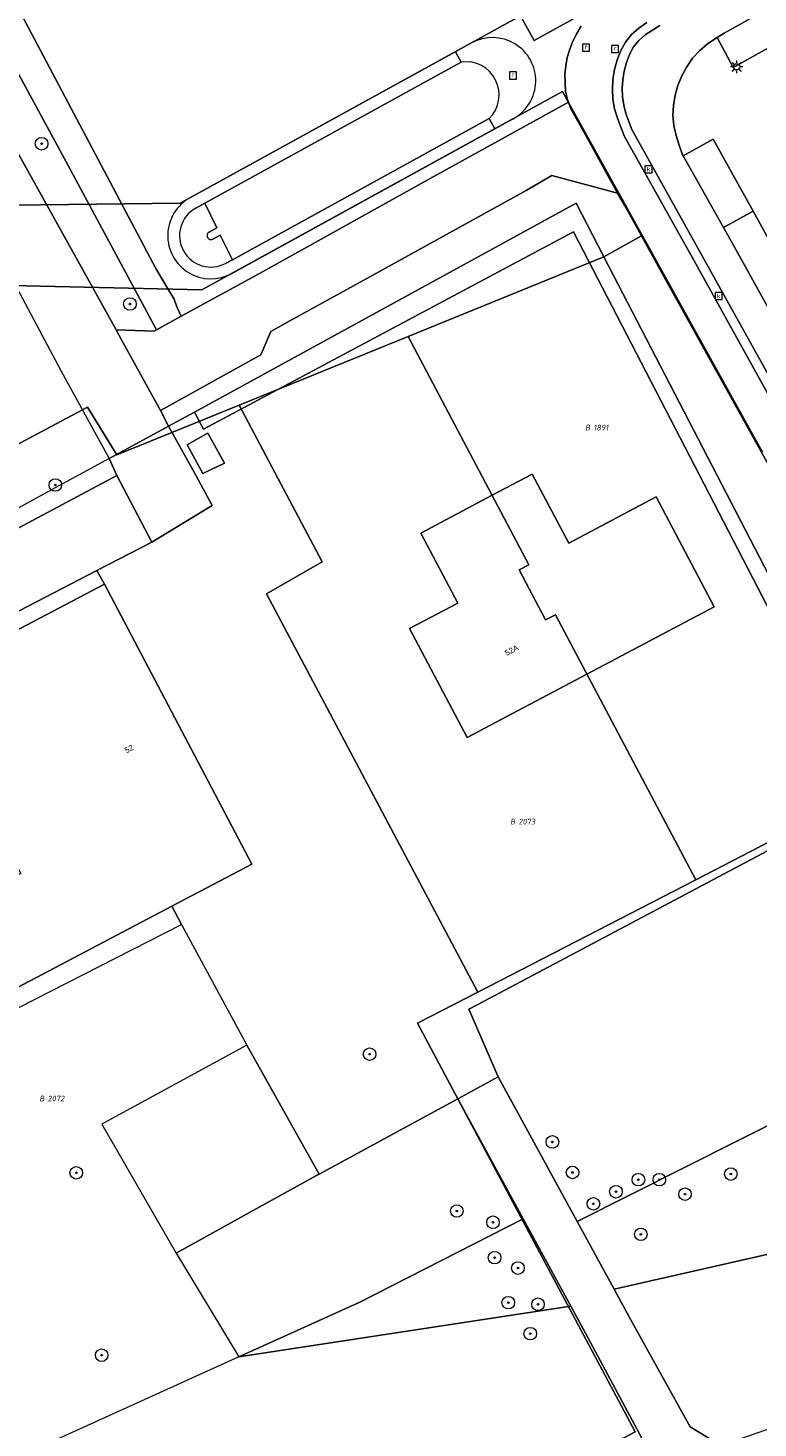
# Model space of a CAD drawing. Header units: metres. Extents: x 207466 to 209466, y 475780 to 477780.
# Tile 91 of 189: x 208139 to 208186, y 476801 to 476890. Entities that reach past the tile are written whole.
import ezdxf
from ezdxf.enums import TextEntityAlignment as Align

# ---------------------------------------------------------------- set-up
doc = ezdxf.new("R2010")
doc.units = ezdxf.units.M
doc.layers.get('0').update_dxf_attribs({"color": 253, "linetype": 'CONTINUOUS'})
for name, color, linetype, lineweight, true_color in [('B-RO-GR-BEPLANTING_CULTUUR_VASTE PLANTENVAK-GV', 7, 'CONTINUOUS', 0, 0x6d8a47), ('B-RO-GR-BOOM-S', 7, 'CONTINUOUS', 0, 0x6d8a47), ('B-RO-GR-BOUWLAND-GV', 7, 'CONTINUOUS', 0, 0x6d8a47), ('B-RO-GR-GRAS-GV', 7, 'CONTINUOUS', 0, 0x6d8a47), ('B-RO-GR-GROENVOORZIENING-GV', 7, 'CONTINUOUS', 0, 0x6d8a47), ('B-RO-OG-BEBOUWING-GV', 7, 'CONTINUOUS', 0, 0xa50000), ('B-RO-OG-WATER_GREPPEL-GV', 7, 'CONTINUOUS', 0, 0x478c9a), ('B1-OG-WA-SLOOT_WATER-G', 7, 'CONTINUOUS', 0, 0x478c9a)]:
    doc.layers.add(name, color=color, linetype=linetype, lineweight=lineweight, true_color=true_color)
for name, color, linetype, lineweight in [('B-RO-KL-ET_LS_OV_LICHTMAST-S', 253, 'CONTINUOUS', 0), ('B-RO-OG-BEBOUWING-T18', 7, 'CONTINUOUS', 0), ('B-RO-OG-TERREIN_CULTUURSCHEIDING-GV', 253, 'CONTINUOUS', 0), ('B-RO-OG-TERREIN_ERF-GV', 253, 'CONTINUOUS', 0), ('B-RO-OG-WEG-GV', 253, 'CONTINUOUS', 0), ('B-RO-RI-GWA_KOLK-S', 253, 'CONTINUOUS', 0), ('B-RO-RI-GWA_RIOOLPUT-S', 253, 'CONTINUOUS', 0), ('B-RO-VH-VERHARDING_BETON-GV', 253, 'CONTINUOUS', 0), ('B-RO-VH-VERHARDING_HALFVERHARDING-GV', 253, 'CONTINUOUS', 0), ('B-RO-VH-VERHARDING_STRAATBAKSTEEN-GV', 253, 'CONTINUOUS', 0), ('B-RO-VH-VERHARDING_TEGEL-GV', 253, 'CONTINUOUS', 0), ('B-WE-KG-GRENS_PERCEEL-GV', 150, 'CONTINUOUS', 18), ('B-WE-KG-GRENS_PERCEEL-S', 150, 'CONTINUOUS', 25), ('B1-OG-WA-SLOOT_BOVENINSTEEK-G', 253, 'CONTINUOUS', 13), ('N-RO-RI-GWA_RIOOLPUT-S', 253, 'CONTINUOUS', 0), ('N1-RO-VH-VERHARDING_BETON-GV', 253, 'CONTINUOUS', 0)]:
    doc.layers.add(name, color=color, linetype=linetype, lineweight=lineweight)
doc.styles.add('NLCS-ISO', font='NLCS-ISO.ttf')
doc.styles.add('NLCS-ISO-M200-T18', font='NLCS-ISO.ttf', dxfattribs={"height": 1.8})

# ---------------------------------------------------------------- blocks, each defined once
blk = doc.blocks.new('SKL-ET_OV_LICHTMAST-SO1')
at = {"color": 0, "linetype": 'ByBlock', "lineweight": -2}
blk.add_circle((0, 0), 1, dxfattribs=at)
for points in [[(-1.25, 0), (-2, 0)], [(-1.4142, 1.4142), (-0.8839, 0.8839)], [(0, 2), (0, 1.25)], [(0.8839, 0.8839), (1.4142, 1.4142)], [(2, 0), (1.25, 0)], [(-1.4142, -1.4142), (-0.8839, -0.8839)], [(0, -1.25), (0, -2)], [(0.8839, -0.8839), (1.4142, -1.4142)]]:
    blk.add_open_spline(points, degree=1, dxfattribs=at)
blk = doc.blocks.new('SRI-KOLK-SO1')
at = {"color": 0, "linetype": 'ByBlock', "lineweight": -2, "flags": 128}
blk.add_lwpolyline([(-1.125, -1.125), (1.125, -1.125), (1.125, 1.125), (-1.125, 1.125), (-1.125, -1.125)], dxfattribs=at)
at = {"color": 0, "linetype": 'ByBlock', "lineweight": -2, "insert": (0, 0), "char_height": 1.5, "attachment_point": 5, "line_spacing_factor": 0.8, "style": 'NLCS-ISO'}
blk.add_mtext('{\\C0;k}', dxfattribs=at)
blk = doc.blocks.new('SRI-PUT_INSPECTIEPUT_RIOOLPUT-SO1')
at = {"color": 0, "linetype": 'ByBlock', "lineweight": -2, "flags": 128}
blk.add_lwpolyline([(-1.125, -1.125), (1.125, -1.125), (1.125, 1.125), (-1.125, 1.125), (-1.125, -1.125)], dxfattribs=at)
at = {"color": 0, "linetype": 'ByBlock', "lineweight": -2, "insert": (0, 0.2828), "char_height": 1.5, "attachment_point": 5, "line_spacing_factor": 0.8, "style": 'NLCS-ISO'}
blk.add_mtext('{\\C0;r}', dxfattribs=at)
blk = doc.blocks.new('SGR-BOOM_01-SO1')
at = {"linetype": 'Continuous'}
h = blk.add_hatch(color=0, dxfattribs=at)
edge = h.paths.add_edge_path()
edge.add_arc((0, 0), 0.25, 0, 360)
at = {"color": 0, "linetype": 'ByBlock', "lineweight": -2}
for radius in [2, 0.25]:
    blk.add_circle((0, 0), radius, dxfattribs=at)
blk = doc.blocks.new('SKG-PERCEELNUMMER-SO')
at = {"style": 'NLCS-ISO', "oblique": 10, "flags": 1}
blk.add_attdef('GEMEENTECODE', text='', height=1.8, dxfattribs=at).set_placement((0, 2.55), align=Align.MIDDLE_CENTER)
at = {"style": 'NLCS-ISO', "oblique": 10}
blk.add_attdef('SECTIE', text='', height=1.8, dxfattribs=at).set_placement((-0.5, 0), align=Align.MIDDLE_RIGHT)
blk.add_attdef('PERCEELNUMMER', text='', height=1.8, dxfattribs=at).set_placement((0.5, 0), align=Align.MIDDLE_LEFT)

msp = doc.modelspace()

# ---------------------------------------------------------------- linework, layer by layer
at = {"layer": 'B-RO-GR-BEPLANTING_CULTUUR_VASTE PLANTENVAK-GV', "flags": 128}
msp.add_lwpolyline([(208176.008, 476875.106), (208202.694, 476823.588), (208206.582, 476825.634), (208205.968, 476826.745), (208202.442, 476833.151), (208196.26, 476844.267), (208191.324, 476853.144), (208185.767, 476863.164), (208179.716, 476874.033), (208178.394, 476876.43), (208176.008, 476875.106)], dxfattribs=at)
at = {"layer": 'B-RO-GR-BOUWLAND-GV', "flags": 128}
msp.add_lwpolyline([(208135.124, 476897.733), (208147.505, 476874.358), (208148.322, 476872.995), (208148.673, 476872.41), (208148.843, 476871.922), (208149.13, 476871.317), (208154.107, 476874.043), (208165.152, 476880.176), (208170.907, 476883.357), (208173.759, 476884.933), (208173.692, 476885.089), (208173.57, 476885.627), (208173.537, 476886.169), (208173.532, 476886.709), (208173.579, 476887.248), (208173.681, 476887.782), (208173.835, 476888.306), (208174.036, 476888.814), (208174.281, 476889.303), (208174.57, 476889.766)], dxfattribs=at)
at = {"layer": 'B-RO-GR-GRAS-GV', "flags": 128}
for points in [[(208183.453, 476799.496), (208190.924, 476802.102), (208191.614, 476800.786), (208193.666, 476801.504), (208188.242, 476812.063), (208176.652, 476809.434), (208177.637, 476807.63), (208181.495, 476800.668), (208183.453, 476799.496)], [(208178.44, 476799.912), (208174.831, 476806.63), (208173.898, 476808.345), (208152.799, 476805.124), (208140.839, 476799.698)]]:
    msp.add_lwpolyline(points, dxfattribs=at)
at = {"layer": 'B-RO-GR-GROENVOORZIENING-GV', "flags": 128}
for points in [[(208202.694, 476823.588), (208176.008, 476875.106), (208174.241, 476878.517), (208149.964, 476865.219), (208150.545, 476864.13), (208174.067, 476876.679), (208201.806, 476823.128), (208202.694, 476823.588)], [(208145.04, 476861.193), (208144.537, 476862.272), (208142.628, 476861.228), (208141.582, 476860.657), (208113.843, 476845.485), (208114.226, 476844.754), (208145.04, 476861.193)]]:
    msp.add_lwpolyline(points, dxfattribs=at)
at = {"layer": 'B-RO-OG-BEBOUWING-GV', "flags": 128}
for points in [[(208150.702, 476863.811), (208149.504, 476863.141), (208150.492, 476861.313), (208151.873, 476861.977), (208150.817, 476863.875), (208150.702, 476863.811)], [(208171.448, 476861.279), (208168.899, 476859.93), (208164.357, 476857.526), (208166.713, 476853.076), (208163.652, 476851.456), (208167.321, 476844.527), (208174.922, 476848.551), (208183.032, 476852.844), (208179.335, 476859.828), (208173.775, 476856.885), (208171.448, 476861.279)], [(208136.787, 476839.928), (208138.919, 476835.879), (208129.066, 476830.701), (208132.01, 476825.107), (208148.539, 476833.794), (208152.015, 476835.621), (208153.625, 476836.467), (208144.253, 476854.275), (208126.488, 476844.939), (208130.365, 476837.563), (208136.371, 476840.719), (208136.787, 476839.928)], [(208153.301, 476824.945), (208149.027, 476822.62), (208144.23, 476820.01), (208144.083, 476819.93), (208148.799, 476811.727), (208153.281, 476814.206), (208157.732, 476816.668), (208157.895, 476816.758), (208153.301, 476824.945)]]:
    msp.add_lwpolyline(points, dxfattribs=at)
at = {"layer": 'B-RO-OG-TERREIN_CULTUURSCHEIDING-GV', "flags": 128}
for points in [[(208143.767, 476855.148), (208147.249, 476856.954), (208145.04, 476861.193), (208114.226, 476844.754), (208121.079, 476831.691), (208129.642, 476836.296), (208125.037, 476845.435), (208143.767, 476855.148)], [(208192.32, 476840.459), (208168.001, 476827.55), (208167.422, 476827.249), (208169.286, 476822.932), (208174.306, 476813.734), (208191.411, 476822.337), (208199.704, 476826.32), (208192.32, 476840.459)], [(208202.668, 476819.884), (208204.002, 476820.727), (208202.786, 476822.789), (208201.815, 476822.278), (208199.704, 476826.32), (208191.411, 476822.337), (208174.306, 476813.734), (208176.652, 476809.434), (208188.242, 476812.063), (208193.291, 476813.208), (208192.892, 476813.972), (208202.668, 476819.884)], [(208170.878, 476813.897), (208166.722, 476821.539), (208157.895, 476816.758), (208157.732, 476816.668), (208153.281, 476814.206), (208148.799, 476811.727), (208152.799, 476805.124), (208160.491, 476808.613), (208170.878, 476813.897)], [(208170.878, 476813.897), (208160.491, 476808.613), (208152.799, 476805.124), (208173.898, 476808.345), (208170.878, 476813.897)]]:
    msp.add_lwpolyline(points, dxfattribs=at)
at = {"layer": 'B-RO-OG-TERREIN_ERF-GV', "flags": 128}
for points in [[(208201.806, 476823.128), (208174.067, 476876.679), (208150.545, 476864.13), (208149.964, 476865.219), (208148.328, 476864.323), (208148.407, 476864.181), (208150.08, 476861.16), (208151.094, 476859.284), (208147.249, 476856.954), (208143.767, 476855.148), (208144.253, 476854.275)], [(208150.702, 476863.811), (208150.817, 476863.875), (208151.873, 476861.977), (208150.492, 476861.313), (208149.504, 476863.141), (208150.702, 476863.811)], [(208171.448, 476861.279), (208173.775, 476856.885), (208179.335, 476859.828), (208183.032, 476852.844), (208174.922, 476848.551), (208167.321, 476844.527), (208163.652, 476851.456), (208166.713, 476853.076), (208164.357, 476857.526), (208168.899, 476859.93), (208171.448, 476861.279)], [(208144.253, 476854.275), (208153.625, 476836.467), (208152.015, 476835.621), (208148.539, 476833.794), (208149.142, 476832.627), (208153.301, 476824.945), (208157.895, 476816.758), (208166.722, 476821.539), (208169.286, 476822.932), (208167.422, 476827.249), (208168.001, 476827.55), (208192.32, 476840.459)]]:
    msp.add_lwpolyline(points, dxfattribs=at)
at = {"layer": 'B-RO-OG-WATER_GREPPEL-GV', "flags": 128}
for points in [[(208149.13, 476871.317), (208148.843, 476871.922), (208148.673, 476872.41), (208148.322, 476872.995), (208147.505, 476874.358), (208135.124, 476897.733), (208126.924, 476913.142), (208126.846, 476913.233), (208126.743, 476913.301), (208126.679, 476913.327), (208126.582, 476913.356), (208126.51, 476913.372), (208126.454, 476913.385), (208126.405, 476913.392), (208126.362, 476913.401), (208126.334, 476913.405)], [(208125.145, 476912.184), (208131.728, 476899.737), (208141.809, 476881.137), (208147.563, 476870.458), (208149.13, 476871.317)]]:
    msp.add_lwpolyline(points, dxfattribs=at)
at = {"layer": 'B-RO-OG-WEG-GV', "flags": 128}
for points in [[(208057.167, 477034.316), (208067.149, 477015.055), (208084.101, 476983.453), (208093.199, 476966.492), (208115.338, 476925.656), (208127.896, 476901.203), (208144.983, 476870.453), (208147.413, 476870.376), (208147.563, 476870.458), (208141.809, 476881.137), (208131.728, 476899.737), (208125.145, 476912.184), (208105.755, 476948.16), (208086.894, 476983.453), (208059.693, 477034.351), (208057.167, 477034.316)], [(208147.806, 476865.311), (208148.328, 476864.323), (208149.964, 476865.219), (208174.241, 476878.517), (208176.008, 476875.106), (208178.394, 476876.43), (208177.312, 476878.391), (208176.885, 476879.147), (208172.703, 476880.265), (208171.064, 476879.307), (208160.511, 476873.482), (208156.032, 476871.025), (208154.825, 476870.354), (208154.191, 476868.857), (208147.806, 476865.311)]]:
    msp.add_lwpolyline(points, dxfattribs=at)
at = {"layer": 'B-RO-VH-VERHARDING_BETON-GV', "flags": 128}
msp.add_lwpolyline([(208144.983, 476870.453), (208145.324, 476869.813), (208147.806, 476865.311), (208154.191, 476868.857), (208154.825, 476870.354), (208156.032, 476871.025), (208160.511, 476873.482), (208171.064, 476879.307), (208172.703, 476880.265), (208176.885, 476879.147), (208174.634, 476883.233), (208173.917, 476884.509), (208173.759, 476884.933), (208170.907, 476883.357), (208165.152, 476880.176), (208154.107, 476874.043), (208149.13, 476871.317), (208147.563, 476870.458), (208147.413, 476870.376), (208144.983, 476870.453)], dxfattribs=at)
at = {"layer": 'B-RO-VH-VERHARDING_HALFVERHARDING-GV', "flags": 128}
for points in [[(208137.411, 476875.479), (208141.486, 476867.815), (208144.537, 476862.272), (208147.658, 476863.96), (208148.328, 476864.323), (208147.806, 476865.311), (208145.324, 476869.813), (208144.983, 476870.453), (208127.896, 476901.203), (208115.338, 476925.656), (208093.199, 476966.492), (208084.101, 476983.453), (208067.149, 477015.055), (208057.167, 477034.316), (208054.614, 477034.281), (208054.01, 477034.266), (208064.775, 477013.836), (208080.844, 476982.729), (208099.409, 476947.662), (208112.529, 476923.206), (208120.838, 476907.337), (208131.322, 476887.943), (208137.411, 476875.479)], [(208150.08, 476861.16), (208148.407, 476864.181), (208148.328, 476864.323), (208147.658, 476863.96), (208144.537, 476862.272), (208145.04, 476861.193), (208147.249, 476856.954), (208151.094, 476859.284), (208150.08, 476861.16)], [(208174.306, 476813.734), (208169.286, 476822.932), (208166.722, 476821.539), (208170.878, 476813.897), (208173.898, 476808.345), (208174.831, 476806.63), (208178.44, 476799.912), (208178.499, 476799.137), (208178.098, 476797.387), (208177.754, 476795.89), (208185.141, 476798.486), (208183.453, 476799.496), (208181.495, 476800.668), (208177.637, 476807.63), (208176.652, 476809.434), (208174.306, 476813.734)]]:
    msp.add_lwpolyline(points, dxfattribs=at)
at = {"layer": 'B-RO-VH-VERHARDING_STRAATBAKSTEEN-GV', "flags": 128}
for points in [[(208188.881, 476889.719), (208187.827, 476891.619), (208185.904, 476890.565), (208183.669, 476889.317), (208183.215, 476889.041), (208184.232, 476887.136), (208188.881, 476889.719)], [(208186.542, 476871.711), (208183.973, 476876.333), (208183.623, 476876.954), (208181.045, 476881.527), (208181.017, 476881.576), (208180.797, 476882.192), (208180.604, 476882.812), (208180.463, 476883.44), (208180.402, 476884.079), (208180.427, 476884.725), (208180.534, 476885.37), (208180.715, 476886.002), (208180.964, 476886.612), (208181.276, 476887.189), (208181.652, 476887.722), (208182.087, 476888.201), (208182.579, 476888.615), (208183.113, 476888.979), (208183.215, 476889.041), (208183.669, 476889.317), (208185.904, 476890.565)], [(208174.57, 476889.766), (208174.281, 476889.303), (208174.036, 476888.814), (208173.835, 476888.306), (208173.681, 476887.782), (208173.579, 476887.248), (208173.532, 476886.709), (208173.537, 476886.169), (208173.57, 476885.627), (208173.692, 476885.089), (208173.759, 476884.933)], [(208187.617, 476864.233), (208181.634, 476875.028), (208177.329, 476882.753), (208177.086, 476883.334), (208176.866, 476883.919), (208176.692, 476884.515), (208176.586, 476885.126), (208176.552, 476885.749), (208176.587, 476886.377), (208176.687, 476887.004), (208176.85, 476887.622), (208177.079, 476888.214), (208177.382, 476888.76), (208177.767, 476889.24), (208178.23, 476889.649), (208178.745, 476890.009)], [(208178.745, 476890.009), (208178.23, 476889.649), (208177.767, 476889.24), (208177.382, 476888.76), (208177.079, 476888.214), (208176.85, 476887.622), (208176.687, 476887.004), (208176.587, 476886.377), (208176.552, 476885.749), (208176.586, 476885.126), (208176.692, 476884.515), (208176.866, 476883.919), (208177.086, 476883.334), (208177.329, 476882.753), (208181.634, 476875.028), (208187.617, 476864.233)], [(208179.575, 476889.804), (208179.096, 476889.521), (208178.641, 476889.214), (208178.235, 476888.863), (208177.9, 476888.445), (208177.638, 476887.967), (208177.44, 476887.448), (208177.299, 476886.908), (208177.21, 476886.361), (208177.173, 476885.813), (208177.194, 476885.269), (208177.275, 476884.734), (208177.413, 476884.211), (208177.591, 476883.696), (208177.79, 476883.185), (208182.18, 476875.317), (208188.131, 476864.602)], [(208188.131, 476864.602), (208182.18, 476875.317), (208177.79, 476883.185), (208177.591, 476883.696), (208177.413, 476884.211), (208177.275, 476884.734), (208177.194, 476885.269), (208177.173, 476885.813), (208177.21, 476886.361), (208177.299, 476886.908), (208177.44, 476887.448), (208177.638, 476887.967), (208177.9, 476888.445), (208178.235, 476888.863), (208178.641, 476889.214), (208179.096, 476889.521), (208179.575, 476889.804)], [(208188.881, 476889.719), (208184.232, 476887.136), (208183.215, 476889.041), (208183.113, 476888.979), (208182.579, 476888.615), (208182.087, 476888.201), (208181.652, 476887.722), (208181.276, 476887.189), (208180.964, 476886.612), (208180.715, 476886.002), (208180.534, 476885.37), (208180.427, 476884.725), (208180.402, 476884.079), (208180.463, 476883.44), (208180.604, 476882.812), (208180.797, 476882.192), (208181.017, 476881.576), (208181.045, 476881.527)], [(208173.759, 476884.933), (208173.917, 476884.509), (208174.634, 476883.233), (208176.885, 476879.147), (208177.312, 476878.391), (208178.394, 476876.43), (208179.716, 476874.033), (208185.767, 476863.164), (208191.324, 476853.144)], [(208181.045, 476881.527), (208183.623, 476876.954), (208185.502, 476877.996), (208182.957, 476882.581), (208181.045, 476881.527)], [(208181.045, 476881.527), (208182.957, 476882.581), (208185.502, 476877.996), (208188.415, 476872.75)], [(208186.542, 476871.711), (208188.415, 476872.75), (208185.502, 476877.996), (208183.623, 476876.954), (208183.973, 476876.333), (208186.542, 476871.711)]]:
    msp.add_lwpolyline(points, dxfattribs=at)
at = {"layer": 'B-RO-VH-VERHARDING_TEGEL-GV', "flags": 128}
for points in [[(208126.488, 476844.939), (208144.253, 476854.275), (208143.767, 476855.148), (208125.037, 476845.435), (208129.642, 476836.296), (208136.787, 476839.928), (208136.371, 476840.719), (208130.365, 476837.563), (208126.488, 476844.939)], [(208149.142, 476832.627), (208148.539, 476833.794), (208132.01, 476825.107), (208129.066, 476830.701), (208128.698, 476831.41), (208127.771, 476830.9), (208131.513, 476823.632), (208149.142, 476832.627)]]:
    msp.add_lwpolyline(points, dxfattribs=at)
at = {"layer": 'B-WE-KG-GRENS_PERCEEL-GV'}
for points in [[(208175.494, 476891.027), (208171.579, 476888.854), (208170.714, 476890.414), (208149.057, 476878.504), (208131.298, 476878.296)], [(208131.298, 476878.296), (208149.057, 476878.504), (208170.714, 476890.414), (208171.579, 476888.854), (208175.494, 476891.027)], [(208129.925, 476873.459), (208150.447, 476872.992), (208173.382, 476885.605), (208173.638, 476885.143), (208186.105, 476862.675)], [(208186.105, 476862.675), (208173.638, 476885.143), (208173.382, 476885.605), (208150.447, 476872.992), (208129.925, 476873.459)]]:
    msp.add_lwpolyline(points, dxfattribs=at)
for points in [[(208114.245, 476814.426), (208099.331, 476842.208), (208143.161, 476865.539), (208145.039, 476862.496), (208152.816, 476865.658), (208163.559, 476870.03), (208176.008, 476875.106), (208193.436, 476841.461), (208181.846, 476835.474), (208167.982, 476828.321), (208164.158, 476826.35), (208177.991, 476800.356), (208134.06, 476777.02)], [(208176.008, 476875.106), (208163.559, 476870.03), (208171.236, 476855.51), (208170.618, 476855.183), (208172.302, 476852.001), (208172.921, 476852.329), (208181.846, 476835.474), (208193.436, 476841.461)], [(208158.095, 476855.69), (208154.561, 476853.666), (208167.982, 476828.321), (208181.846, 476835.474), (208172.921, 476852.329), (208172.302, 476852.001), (208170.618, 476855.183), (208171.236, 476855.51), (208163.559, 476870.03), (208152.816, 476865.658)], [(208154.561, 476853.666), (208158.095, 476855.69), (208152.816, 476865.658), (208145.039, 476862.496), (208143.161, 476865.539), (208099.331, 476842.208), (208114.245, 476814.426), (208134.06, 476777.02), (208177.991, 476800.356), (208164.158, 476826.35), (208167.982, 476828.321)]]:
    msp.add_lwpolyline(points, close=True, dxfattribs=at)
at = {"layer": 'B1-OG-WA-SLOOT_BOVENINSTEEK-G', "flags": 128}
for points in [[(208150.055, 476878.197), (208150.619, 476878.507), (208166.937, 476887.482), (208166.576, 476888.139), (208149.694, 476878.854)], [(208169.08, 476883.239), (208168.719, 476883.896), (208152.38, 476874.911), (208151.983, 476874.692)], [(208152.344, 476874.035), (208169.08, 476883.239)]]:
    msp.add_lwpolyline(points, dxfattribs=at)
at = {"layer": 'B1-OG-WA-SLOOT_BOVENINSTEEK-G'}
for centre, radius, start, end in [((208151.019, 476876.444), 2.75, 118.80096, 298.81242), ((208151.02, 476876.445), 2, 118.83112, 298.79674)]:
    msp.add_arc(centre, radius, start, end, dxfattribs=at)
at = {"layer": 'B1-OG-WA-SLOOT_WATER-G', "flags": 128}
for points in [[(208166.937, 476887.482), (208150.619, 476878.507), (208151.389, 476876.934), (208150.899, 476876.664)], [(208151.14, 476876.226), (208151.61, 476876.484), (208152.38, 476874.911), (208168.719, 476883.896)]]:
    msp.add_lwpolyline(points, dxfattribs=at)
at = {"layer": 'B1-OG-WA-SLOOT_WATER-G'}
for centre, radius, start, end in [((208167.237, 476885.395), 2.108, 314.67537, 98.17318), ((208151.019, 476876.445), 0.25, 118.66635, 298.97533)]:
    msp.add_arc(centre, radius, start, end, dxfattribs=at)
at = {"layer": 'N1-RO-VH-VERHARDING_BETON-GV', "flags": 128}
for points in [[(208167.598, 476888.701), (208166.576, 476888.139)], [(208166.576, 476888.139), (208166.937, 476887.482)], [(208168.719, 476883.896), (208169.08, 476883.239), (208170.248, 476883.882)], [(208151.389, 476876.934), (208150.619, 476878.507), (208150.055, 476878.197)], [(208150.899, 476876.664), (208151.389, 476876.934)], [(208151.983, 476874.692), (208152.38, 476874.911), (208151.61, 476876.484), (208151.14, 476876.226)]]:
    msp.add_lwpolyline(points, dxfattribs=at)
at = {"layer": 'N1-RO-VH-VERHARDING_BETON-GV'}
for centre, radius, start, end in [((208168.923, 476886.292), 2.75, 298.80096, 118.81242), ((208167.237, 476885.395), 2.108, 314.67537, 98.17318), ((208151.02, 476876.445), 2, 118.83112, 298.79674), ((208151.019, 476876.445), 0.25, 118.66635, 298.97533)]:
    msp.add_arc(centre, radius, start, end, dxfattribs=at)

# ---------------------------------------------------------------- block references
at = {"layer": 'B-RO-GR-BOOM-S', "xscale": 0.2, "yscale": 0.2, "zscale": 0.2}
for p in [(208140.247, 476882.289), (208145.863, 476872.093), (208141.119, 476860.582), (208161.106, 476824.38), (208172.737, 476818.799), (208142.45, 476816.832), (208174.015, 476816.857), (208178.206, 476816.397), (208179.534, 476816.397), (208184.083, 476816.754), (208176.775, 476815.63), (208181.17, 476815.477), (208166.655, 476814.403), (208175.344, 476814.863), (208168.955, 476813.688), (208178.359, 476812.921), (208169.058, 476811.439), (208170.54, 476810.775), (208169.926, 476808.577), (208171.817, 476808.475), (208171.324, 476806.601), (208144.067, 476805.233)]:
    msp.add_blockref('SGR-BOOM_01-SO1', p, dxfattribs=at)
at = {"layer": 'B-RO-KL-ET_LS_OV_LICHTMAST-S', "xscale": 0.2, "yscale": 0.2, "zscale": 0.2}
msp.add_blockref('SKL-ET_OV_LICHTMAST-SO1', (208184.451, 476887.18), dxfattribs=at)
at = {"layer": 'B-RO-RI-GWA_KOLK-S', "xscale": 0.2, "yscale": 0.2, "zscale": 0.2}
for p in [(208178.845, 476880.669), (208183.311, 476872.606)]:
    msp.add_blockref('SRI-KOLK-SO1', p, dxfattribs=at)
at = {"layer": 'B-RO-RI-GWA_RIOOLPUT-S', "xscale": 0.2, "yscale": 0.2, "zscale": 0.2}
for p in [(208174.877, 476888.405), (208176.717, 476888.313)]:
    msp.add_blockref('SRI-PUT_INSPECTIEPUT_RIOOLPUT-SO1', p, dxfattribs=at)
at = {"layer": 'B-WE-KG-GRENS_PERCEEL-S', "xscale": 0.2, "yscale": 0.2, "zscale": 0.2}
for p, values in [((208175.244, 476864.236), {'PERCEELNUMMER': '1891', 'SECTIE': 'B'}), ((208170.478, 476839.171), {'PERCEELNUMMER': '2073', 'SECTIE': 'B'}), ((208140.537, 476821.56), {'PERCEELNUMMER': '2072', 'SECTIE': 'B'})]:
    msp.add_blockref('SKG-PERCEELNUMMER-SO', p, dxfattribs=at).add_auto_attribs(values)
at = {"layer": 'N-RO-RI-GWA_RIOOLPUT-S', "xscale": 0.2, "yscale": 0.2, "zscale": 0.2}
msp.add_blockref('SRI-PUT_INSPECTIEPUT_RIOOLPUT-SO1', (208170.228, 476886.631), dxfattribs=at)

# ---------------------------------------------------------------- texts
at = {"layer": 'B-RO-OG-BEBOUWING-T18', "char_height": 0.36, "attachment_point": 5, "line_spacing_factor": 0.8, "style": 'NLCS-ISO-M200-T18'}
for s, insert, rotation in [('{\\fArial|b0|i0|c0|p34;\\C256;52A}', (208170.139, 476850.068), 27.9), ('{\\fArial|b0|i0|c0|p34;\\C256;52}', (208145.812, 476843.798), 27.8)]:
    msp.add_mtext(s, dxfattribs=dict(at, insert=insert, rotation=rotation))

doc.saveas('drawing.dxf')
